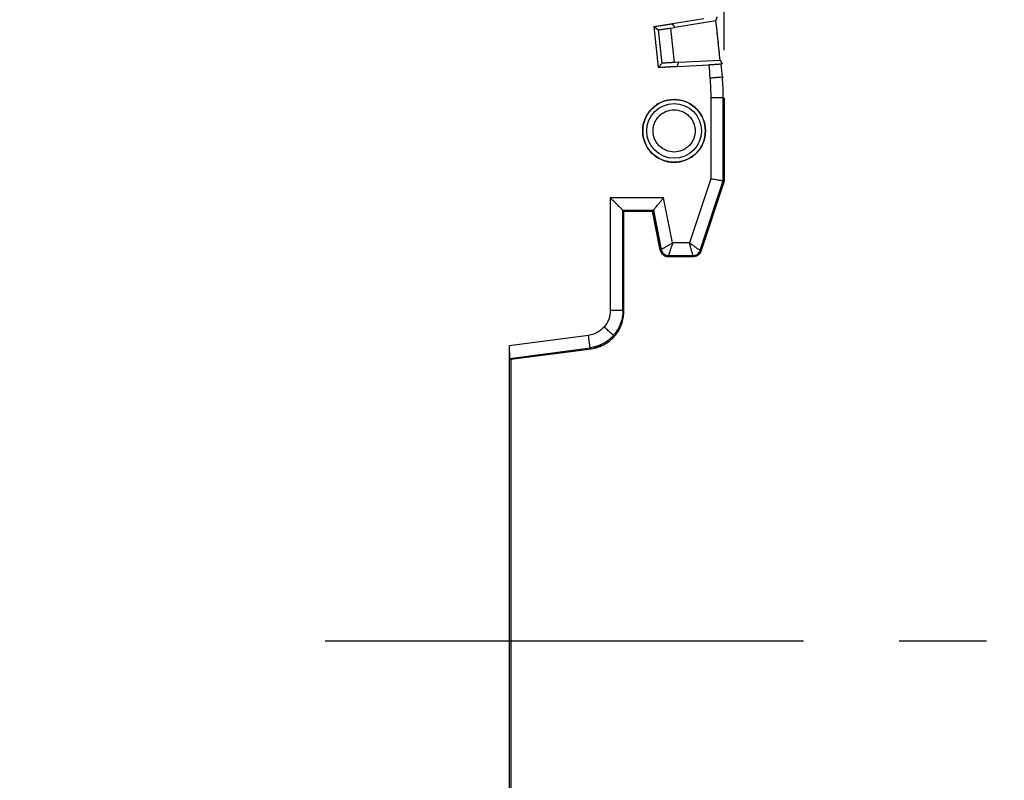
# Model space of a CAD drawing. Header units: millimetres. Extents: x 10 to 410, y 10 to 314.
# Tile 16 of 31: x 249 to 288, y 124 to 154. Entities that reach past the tile are written whole.
import ezdxf

# ---------------------------------------------------------------- set-up
doc = ezdxf.new("R2010")
doc.units = ezdxf.units.MM
doc.header["$LTSCALE"] = 1.5
doc.linetypes.add('CENTERX2', pattern=[20.32, 12.7, -2.54, 2.54, -2.54])
doc.layers.add('CENTER', color=40, linetype='CENTERX2')
doc.layers.add('DIMENSIONS', color=140, linetype='Continuous', lineweight=25)
doc.styles.add('SLDTEXTSTYLE0', font='TXT', dxfattribs={"width": 0.7})
doc.dimstyles.new('SLDDIMSTYLE0', dxfattribs={"dimtxt": 3.237012, "dimasz": 4.953, "dimexe": 0, "dimexo": 0.0625, "dimgap": 0.809253, "dimtad": 0, "dimtih": 1, "dimtoh": 1, "dimrnd": 1e-09, "dimzin": 12, "dimdsep": 46, "dimtxsty": 'SLDTEXTSTYLE0', "dimsah": 1, "dimcen": 0.09, "dimadec": 0, "dimazin": 3, "dimtfac": 1, "dimtofl": 0, "dimtmove": 0, "dimatfit": 3, "dimfxl": 0, "dimfrac": 2, "dimtolj": 1, "dimtzin": 12, "dimarcsym": 0})
doc.dimstyles.new('SLDDIMSTYLE2', dxfattribs={"dimtxt": 3.237012, "dimasz": 4.953, "dimexe": 0, "dimexo": 0.0625, "dimgap": 0.809253, "dimtad": 0, "dimtih": 1, "dimtoh": 1, "dimrnd": 1e-09, "dimzin": 4, "dimdsep": 46, "dimtxsty": 'SLDTEXTSTYLE0', "dimsah": 1, "dimcen": 0.09, "dimadec": 0, "dimazin": 1, "dimtfac": 1, "dimtofl": 0, "dimtmove": 0, "dimatfit": 3, "dimfxl": 0, "dimfrac": 2, "dimtolj": 1, "dimtzin": 12, "dimarcsym": 0})

# ---------------------------------------------------------------- blocks, each defined once
blk = doc.blocks.new('_D_2')
at = {"layer": 'DIMENSIONS'}
for p, q in [((161.61, 130.737), (161.61, 197.796)), ((276.61, 152.945), (276.61, 197.796)), ((161.61, 193.033), (209.618, 193.033)), ((214.004, 193.033), (212.917, 193.033)), ((212.917, 193.033), (212.917, 187.889)), ((223.623, 193.033), (224.71, 193.033)), ((224.71, 193.033), (224.71, 187.889)), ((276.61, 193.033), (228.01, 193.033)), ((212.917, 187.889), (214.004, 187.889)), ((224.71, 187.889), (223.623, 187.889))]:
    blk.add_line(p, q, dxfattribs=at)
for points in [[(161.61, 193.033), (166.563, 192.271), (166.563, 193.795)], [(276.61, 193.033), (271.657, 193.795), (271.657, 192.271)]]:
    blk.add_solid(points, dxfattribs=at)
at = {"layer": 'DIMENSIONS', "char_height": 3.175, "attachment_point": 1, "style": 'SLDTEXTSTYLE0'}
for s, insert in [('115.0', (212.658, 197.851)), ('4.53', (214.004, 191.982))]:
    blk.add_mtext(s, dxfattribs=dict(at, insert=insert))
blk = doc.blocks.new('_D_3')
at = {"layer": 'DIMENSIONS'}
for p, q in [((288.962, 129.419), (300.865, 129.419)), ((296.102, 129.419), (296.102, 109.602)), ((291.293, 103.733), (290.206, 103.733)), ((290.206, 103.733), (290.206, 98.588)), ((300.912, 103.733), (301.999, 103.733)), ((301.999, 103.733), (301.999, 98.588)), ((290.206, 98.588), (291.293, 98.588)), ((301.999, 98.588), (300.912, 98.588)), ((296.102, 78.877), (296.102, 97.864)), ((276.015, 78.877), (300.865, 78.877))]:
    blk.add_line(p, q, dxfattribs=at)
for points in [[(296.102, 129.419), (295.34, 124.466), (296.864, 124.466)], [(296.102, 78.877), (296.864, 83.83), (295.34, 83.83)]]:
    blk.add_solid(points, dxfattribs=at)
at = {"layer": 'DIMENSIONS', "char_height": 3.175, "attachment_point": 1, "style": 'SLDTEXTSTYLE0'}
for s, insert in [('50.5', (291.293, 108.55)), ('1.99', (291.293, 102.681))]:
    blk.add_mtext(s, dxfattribs=dict(at, insert=insert))
blk = doc.blocks.new('_D_4')
at = {"layer": 'DIMENSIONS'}
for p, q in [((271.591, 173.727), (300.865, 173.727)), ((296.102, 173.727), (296.102, 158.208)), ((291.293, 152.339), (290.206, 152.339)), ((290.206, 152.339), (290.206, 147.194)), ((300.912, 152.339), (301.999, 152.339)), ((301.999, 152.339), (301.999, 147.194)), ((290.206, 147.194), (291.293, 147.194)), ((301.999, 147.194), (300.912, 147.194)), ((296.102, 129.419), (296.102, 146.47)), ((288.962, 129.419), (300.865, 129.419))]:
    blk.add_line(p, q, dxfattribs=at)
for points in [[(296.102, 173.727), (295.34, 168.774), (296.864, 168.774)], [(296.102, 129.419), (296.864, 134.372), (295.34, 134.372)]]:
    blk.add_solid(points, dxfattribs=at)
at = {"layer": 'DIMENSIONS', "char_height": 3.175, "attachment_point": 1, "style": 'SLDTEXTSTYLE0'}
for s, insert in [('44.3', (291.293, 157.156)), ('1.74', (291.293, 151.287))]:
    blk.add_mtext(s, dxfattribs=dict(at, insert=insert))

msp = doc.modelspace()

# ---------------------------------------------------------------- linework, layer by layer
for p, q in [((273.8, 153.887), (275.797, 154.203)), ((273.8, 153.887), (273.972, 152.246)), ((273.8, 153.887), (273.972, 152.246)), ((273.824, 153.869), (273.8, 153.887)), ((274.554, 153.984), (273.824, 153.869)), ((273.824, 153.869), (273.977, 153.751)), ((273.977, 153.751), (274.117, 152.416)), ((274.472, 153.821), (274.645, 153.849)), ((274.472, 153.821), (274.616, 152.45)), ((276.277, 154.107), (274.645, 153.849)), ((273.972, 152.246), (275.991, 152.352)), ((273.972, 152.246), (275.991, 152.352)), ((273.992, 152.269), (273.972, 152.246)), ((274.117, 152.416), (273.992, 152.269)), ((273.992, 152.269), (274.73, 152.308)), ((274.791, 152.459), (274.616, 152.45)), ((274.791, 152.459), (274.73, 152.308)), ((274.791, 152.459), (274.73, 152.308)), ((274.791, 152.459), (276.441, 152.546)), ((276.441, 152.546), (276.529, 152.402)), ((276.441, 152.546), (276.529, 152.402)), ((276.529, 152.402), (276.49, 152.386)), ((276.535, 151.867), (276.576, 151.869)), ((276.07, 151.038), (276.07, 147.815)), ((276.569, 151.038), (276.07, 151.038)), ((276.07, 151.038), (276.07, 147.815)), ((276.569, 147.733), (276.569, 151.038)), ((276.61, 151.04), (276.61, 147.727)), ((276.07, 147.815), (275.221, 145.267)), ((276.07, 147.815), (275.221, 145.267)), ((275.649, 144.972), (276.569, 147.733)), ((276.61, 147.727), (275.678, 144.932)), ((276.569, 147.733), (276.61, 147.727)), ((274.193, 147.067), (272.07, 147.067)), ((272.07, 147.067), (272.07, 142.576)), ((274.193, 147.067), (272.07, 147.067)), ((272.07, 147.067), (272.07, 142.576)), ((274.553, 145.267), (274.193, 147.067)), ((274.553, 145.267), (274.193, 147.067)), ((272.569, 142.576), (272.569, 146.567)), ((272.569, 146.567), (273.784, 146.567)), ((272.61, 146.527), (272.569, 146.567)), ((272.61, 146.527), (273.758, 146.527)), ((272.61, 142.541), (272.61, 146.527)), ((272.61, 146.527), (273.758, 146.527)), ((273.75, 146.581), (273.761, 146.528)), ((273.75, 146.526), (274.061, 144.973)), ((274.061, 144.973), (273.75, 146.526)), ((273.75, 146.526), (274.061, 144.973)), ((273.756, 146.527), (273.784, 146.567)), ((273.756, 146.527), (273.784, 146.567)), ((273.784, 146.567), (274.095, 145.008)), ((275.221, 145.267), (274.553, 145.267)), ((275.221, 145.267), (274.553, 145.267)), ((274.061, 144.973), (274.095, 145.008)), ((274.061, 144.973), (274.095, 145.008)), ((274.082, 144.939), (274.071, 144.934)), ((274.389, 144.768), (274.356, 144.727)), ((274.356, 144.727), (275.394, 144.727)), ((274.389, 144.768), (275.365, 144.768)), ((275.394, 144.727), (275.365, 144.768)), ((275.649, 144.972), (275.678, 144.932)), ((272.569, 142.576), (272.61, 142.541)), ((271.202, 141.586), (268.045, 141.17)), ((271.202, 141.586), (268.045, 141.17)), ((271.267, 141.091), (271.202, 141.586)), ((268.045, 141.17), (268.045, 117.798)), ((268.045, 141.17), (268.045, 117.798)), ((268.069, 140.67), (271.267, 141.091)), ((268.11, 140.634), (270.91, 141.003)), ((270.91, 141.003), (271.308, 141.055)), ((271.267, 141.091), (271.308, 141.055)), ((268.069, 140.67), (268.11, 140.634)), ((268.11, 140.634), (268.11, 118.334))]:
    msp.add_line(p, q)
for radius in [1.25, 1.089]:
    msp.add_circle((274.61, 149.727), radius)
for radius, start, end in [(67.926, 5.33791, 6.66209), (67.959, 4.76063, 5.20014)]:
    msp.add_arc((208.81, 146.227), radius, start, end)
for centre, major_axis, start_param, end_param in [((201.583, 191.86), (-14.456, 91.272), 4.153851, 4.155743), ((215.576, 103.506), (-13.534, 85.449), 5.19934, 5.201282)]:
    msp.add_ellipse(centre, major_axis=major_axis, ratio=0.866047, start_param=start_param, end_param=end_param)
for points, knots in [([(273.977, 153.751), (273.978, 153.751), (273.98, 153.751), (273.993, 153.752), (274.017, 153.754), (274.058, 153.76), (274.122, 153.768), (274.201, 153.78), (274.288, 153.793), (274.38, 153.807), (274.441, 153.816), (274.472, 153.821)], [0, 0, 0, 0, 0.079638, 0.159311, 0.24025, 0.368555, 0.499871, 0.62823, 0.759618, 0.879071, 1, 1, 1, 1]), ([(273.977, 153.751), (273.978, 153.751), (273.98, 153.751), (273.993, 153.752), (274.017, 153.754), (274.058, 153.76), (274.122, 153.768), (274.201, 153.78), (274.288, 153.793), (274.38, 153.807), (274.441, 153.816), (274.472, 153.821)], [0, 0, 0, 0, 0.079638, 0.159311, 0.24025, 0.368555, 0.499871, 0.62823, 0.759618, 0.879071, 1, 1, 1, 1]), ([(274.616, 152.45), (274.595, 152.449), (274.554, 152.447), (274.493, 152.444), (274.422, 152.439), (274.343, 152.435), (274.264, 152.429), (274.199, 152.425), (274.153, 152.421), (274.123, 152.418), (274.119, 152.416), (274.117, 152.416)], [0, 0, 0, 0, 0.079735, 0.1595, 0.240519, 0.368915, 0.500264, 0.628591, 0.759888, 0.879217, 1, 1, 1, 1]), ([(274.616, 152.45), (274.595, 152.449), (274.554, 152.447), (274.493, 152.444), (274.422, 152.439), (274.343, 152.435), (274.264, 152.429), (274.199, 152.425), (274.153, 152.421), (274.123, 152.418), (274.119, 152.416), (274.117, 152.416)], [0, 0, 0, 0, 0.079735, 0.1595, 0.240519, 0.368915, 0.500264, 0.628591, 0.759888, 0.879217, 1, 1, 1, 1]), ([(276.49, 152.386), (276.488, 152.386), (276.483, 152.385), (276.465, 152.383), (276.437, 152.38), (276.398, 152.377), (276.35, 152.374), (276.292, 152.37), (276.226, 152.366), (276.153, 152.361), (276.074, 152.356), (276.019, 152.353), (275.991, 152.352)], [0, 0, 0, 0, 0.0908696, 0.1837602, 0.2786751, 0.3756176, 0.4745905, 0.5755966, 0.6786383, 0.783718, 0.890838, 1, 1, 1, 1]), ([(276.49, 152.386), (276.488, 152.386), (276.483, 152.385), (276.465, 152.383), (276.437, 152.38), (276.398, 152.377), (276.35, 152.374), (276.292, 152.37), (276.226, 152.366), (276.153, 152.361), (276.074, 152.356), (276.019, 152.353), (275.991, 152.352)], [0, 0, 0, 0, 0.09087, 0.18376, 0.278675, 0.375618, 0.474591, 0.575597, 0.678638, 0.783718, 0.890838, 1, 1, 1, 1]), ([(276.535, 151.867), (276.532, 151.867), (276.519, 151.866), (276.467, 151.861), (276.428, 151.858), (276.332, 151.85), (276.275, 151.845), (276.156, 151.835), (276.095, 151.83), (276.037, 151.826)], [0, 0, 0, 0, 0.25, 0.25, 0.5, 0.5, 0.75, 0.75, 1, 1, 1, 1]), ([(276.535, 151.867), (276.532, 151.867), (276.519, 151.866), (276.467, 151.861), (276.428, 151.858), (276.332, 151.85), (276.275, 151.845), (276.156, 151.835), (276.095, 151.83), (276.037, 151.826)], [0, 0, 0, 0, 0.25, 0.25, 0.5, 0.5, 0.75, 0.75, 1, 1, 1, 1]), ([(275.86, 149.727), (275.86, 149.891), (275.828, 150.054), (275.702, 150.356), (275.61, 150.495), (275.378, 150.726), (275.24, 150.819), (274.937, 150.944), (274.774, 150.977), (274.446, 150.977), (274.283, 150.944), (273.981, 150.819), (273.842, 150.726), (273.611, 150.495), (273.518, 150.356), (273.393, 150.054), (273.36, 149.891), (273.36, 149.727)], [0, 0, 0, 0, 0.125, 0.125, 0.25, 0.25, 0.375, 0.375, 0.5, 0.5, 0.625, 0.625, 0.75, 0.75, 0.875, 0.875, 1, 1, 1, 1]), ([(273.771, 149.727), (273.771, 149.753), (273.773, 149.806), (273.784, 149.884), (273.803, 149.961), (273.838, 150.065), (273.903, 150.191), (274.012, 150.324), (274.146, 150.434), (274.341, 150.535), (274.61, 150.586), (274.935, 150.525), (275.172, 150.368), (275.317, 150.191), (275.393, 150.042), (275.441, 149.885), (275.447, 149.78), (275.449, 149.727)], [0, 0, 0, 0, 0.030181, 0.060117, 0.090078, 0.120333, 0.185336, 0.250543, 0.315546, 0.380753, 0.500411, 0.62007, 0.749587, 0.81459, 0.879797, 0.939849, 1, 1, 1, 1]), ([(273.771, 149.727), (273.771, 149.753), (273.773, 149.806), (273.784, 149.884), (273.803, 149.961), (273.838, 150.065), (273.903, 150.191), (274.012, 150.324), (274.146, 150.434), (274.341, 150.535), (274.61, 150.586), (274.935, 150.525), (275.172, 150.368), (275.317, 150.191), (275.393, 150.042), (275.441, 149.885), (275.447, 149.78), (275.449, 149.727)], [0, 0, 0, 0, 0.030181, 0.060117, 0.090078, 0.120333, 0.185336, 0.250543, 0.315546, 0.380753, 0.500411, 0.62007, 0.749587, 0.81459, 0.879797, 0.939849, 1, 1, 1, 1]), ([(273.36, 149.727), (273.36, 149.563), (273.393, 149.4), (273.518, 149.097), (273.611, 148.959), (273.842, 148.727), (273.981, 148.635), (274.283, 148.509), (274.446, 148.477), (274.774, 148.477), (274.937, 148.509), (275.24, 148.635), (275.378, 148.727), (275.61, 148.959), (275.702, 149.097), (275.828, 149.4), (275.86, 149.563), (275.86, 149.727)], [0, 0, 0, 0, 0.125, 0.125, 0.25, 0.25, 0.375, 0.375, 0.5, 0.5, 0.625, 0.625, 0.75, 0.75, 0.875, 0.875, 1, 1, 1, 1]), ([(275.449, 149.727), (275.449, 149.7), (275.447, 149.648), (275.436, 149.569), (275.417, 149.493), (275.382, 149.389), (275.317, 149.263), (275.208, 149.129), (275.074, 149.02), (274.879, 148.919), (274.61, 148.867), (274.285, 148.929), (274.048, 149.085), (273.903, 149.263), (273.827, 149.412), (273.779, 149.569), (273.774, 149.674), (273.771, 149.727)], [0, 0, 0, 0, 0.030181, 0.060117, 0.090078, 0.120333, 0.185336, 0.250543, 0.315546, 0.380753, 0.500411, 0.62007, 0.749587, 0.81459, 0.879797, 0.939849, 1, 1, 1, 1]), ([(275.449, 149.727), (275.449, 149.7), (275.447, 149.648), (275.436, 149.569), (275.417, 149.493), (275.382, 149.389), (275.317, 149.263), (275.208, 149.129), (275.074, 149.02), (274.879, 148.919), (274.61, 148.867), (274.285, 148.929), (274.048, 149.085), (273.903, 149.263), (273.827, 149.412), (273.779, 149.569), (273.774, 149.674), (273.771, 149.727)], [0, 0, 0, 0, 0.030181, 0.060117, 0.090078, 0.120333, 0.185336, 0.250543, 0.315546, 0.380753, 0.500411, 0.62007, 0.749587, 0.81459, 0.879797, 0.939849, 1, 1, 1, 1]), ([(276.569, 147.733), (276.567, 147.734), (276.563, 147.735), (276.542, 147.738), (276.511, 147.743), (276.469, 147.75), (276.411, 147.759), (276.33, 147.772), (276.215, 147.791), (276.121, 147.806), (276.07, 147.815)], [0, 0, 0, 0, 0.094761, 0.191937, 0.29158, 0.393735, 0.498447, 0.629772, 0.796986, 1, 1, 1, 1]), ([(276.569, 147.733), (276.567, 147.734), (276.563, 147.735), (276.542, 147.738), (276.511, 147.743), (276.469, 147.75), (276.411, 147.759), (276.33, 147.772), (276.215, 147.791), (276.121, 147.806), (276.07, 147.815)], [0, 0, 0, 0, 0.094761, 0.191937, 0.29158, 0.393735, 0.498447, 0.629772, 0.796986, 1, 1, 1, 1]), ([(272.569, 146.567), (272.568, 146.569), (272.564, 146.573), (272.549, 146.588), (272.527, 146.61), (272.497, 146.64), (272.459, 146.678), (272.408, 146.729), (272.338, 146.799), (272.257, 146.88), (272.166, 146.971), (272.106, 147.031), (272.07, 147.067)], [0, 0, 0, 0, 0.065226, 0.133182, 0.204726, 0.280596, 0.36141, 0.447681, 0.575468, 0.724767, 0.838658, 1, 1, 1, 1]), ([(272.569, 146.567), (272.568, 146.569), (272.564, 146.573), (272.549, 146.588), (272.527, 146.61), (272.497, 146.64), (272.459, 146.678), (272.408, 146.729), (272.338, 146.799), (272.257, 146.88), (272.166, 146.971), (272.106, 147.031), (272.07, 147.067)], [0, 0, 0, 0, 0.0652261, 0.1331818, 0.204726, 0.2805957, 0.3614098, 0.4476808, 0.5754682, 0.7247673, 0.838658, 1, 1, 1, 1]), ([(273.784, 146.567), (273.785, 146.569), (273.788, 146.573), (273.8, 146.587), (273.819, 146.609), (273.843, 146.64), (273.874, 146.677), (273.916, 146.729), (273.973, 146.798), (274.04, 146.88), (274.115, 146.971), (274.164, 147.031), (274.193, 147.067)], [0, 0, 0, 0, 0.068858, 0.140126, 0.214432, 0.292328, 0.374297, 0.460751, 0.587176, 0.733215, 0.84381, 1, 1, 1, 1]), ([(273.784, 146.567), (273.785, 146.569), (273.788, 146.573), (273.8, 146.587), (273.819, 146.609), (273.843, 146.64), (273.874, 146.677), (273.916, 146.729), (273.973, 146.798), (274.04, 146.88), (274.115, 146.971), (274.164, 147.031), (274.193, 147.067)], [0, 0, 0, 0, 0.0688577, 0.1401259, 0.2144316, 0.2923284, 0.3742974, 0.4607514, 0.5871757, 0.7332149, 0.8438103, 1, 1, 1, 1]), ([(274.095, 145.008), (274.097, 145.009), (274.1, 145.012), (274.114, 145.02), (274.134, 145.031), (274.161, 145.046), (274.194, 145.064), (274.243, 145.092), (274.319, 145.135), (274.428, 145.195), (274.51, 145.242), (274.553, 145.267)], [0, 0, 0, 0, 0.079186, 0.158842, 0.239064, 0.31995, 0.401593, 0.484083, 0.63725, 0.809173, 1, 1, 1, 1]), ([(274.095, 145.008), (274.097, 145.009), (274.1, 145.012), (274.114, 145.02), (274.134, 145.031), (274.161, 145.046), (274.194, 145.064), (274.243, 145.092), (274.319, 145.135), (274.428, 145.195), (274.51, 145.242), (274.553, 145.267)], [0, 0, 0, 0, 0.079186, 0.158842, 0.239064, 0.31995, 0.401593, 0.484083, 0.63725, 0.809173, 1, 1, 1, 1]), ([(274.553, 145.267), (274.545, 145.243), (274.529, 145.196), (274.507, 145.128), (274.487, 145.066), (274.468, 145.01), (274.453, 144.961), (274.433, 144.9), (274.412, 144.837), (274.395, 144.783), (274.391, 144.773), (274.389, 144.768)], [0, 0, 0, 0, 0.0979299, 0.191123, 0.2795953, 0.3633659, 0.4424571, 0.5168959, 0.6806992, 0.8414807, 1, 1, 1, 1]), ([(274.553, 145.267), (274.545, 145.243), (274.529, 145.196), (274.507, 145.128), (274.487, 145.066), (274.468, 145.01), (274.453, 144.961), (274.433, 144.9), (274.412, 144.837), (274.395, 144.783), (274.391, 144.773), (274.389, 144.768)], [0, 0, 0, 0, 0.09793, 0.191123, 0.279595, 0.363366, 0.442457, 0.516896, 0.680699, 0.841481, 1, 1, 1, 1]), ([(275.365, 144.768), (275.364, 144.769), (275.363, 144.773), (275.358, 144.788), (275.352, 144.81), (275.344, 144.84), (275.334, 144.876), (275.318, 144.93), (275.294, 145.012), (275.261, 145.131), (275.235, 145.22), (275.221, 145.267)], [0, 0, 0, 0, 0.080029, 0.160462, 0.241376, 0.322847, 0.404948, 0.487752, 0.640334, 0.811046, 1, 1, 1, 1]), ([(275.221, 145.267), (275.241, 145.253), (275.281, 145.225), (275.339, 145.185), (275.392, 145.149), (275.44, 145.116), (275.482, 145.087), (275.535, 145.051), (275.59, 145.014), (275.636, 144.982), (275.645, 144.976), (275.649, 144.972)], [0, 0, 0, 0, 0.096918, 0.189268, 0.277061, 0.360313, 0.43904, 0.513265, 0.677835, 0.839881, 1, 1, 1, 1]), ([(275.365, 144.768), (275.364, 144.769), (275.363, 144.773), (275.358, 144.788), (275.352, 144.81), (275.344, 144.84), (275.334, 144.876), (275.318, 144.93), (275.294, 145.012), (275.261, 145.131), (275.235, 145.22), (275.221, 145.267)], [0, 0, 0, 0, 0.0800287, 0.1604617, 0.2413759, 0.3228466, 0.4049478, 0.4877517, 0.6403338, 0.8110463, 1, 1, 1, 1]), ([(275.221, 145.267), (275.241, 145.253), (275.281, 145.225), (275.339, 145.185), (275.392, 145.149), (275.44, 145.116), (275.482, 145.087), (275.535, 145.051), (275.59, 145.014), (275.636, 144.982), (275.645, 144.976), (275.649, 144.972)], [0, 0, 0, 0, 0.0969185, 0.189268, 0.2770612, 0.3603129, 0.4390404, 0.5132648, 0.6778349, 0.8398806, 1, 1, 1, 1]), ([(274.071, 144.934), (274.077, 144.918), (274.09, 144.883), (274.124, 144.834), (274.171, 144.787), (274.232, 144.75), (274.296, 144.73), (274.338, 144.728), (274.356, 144.727)], [0, 0, 0, 0, 0.138251, 0.295402, 0.471439, 0.666343, 0.860051, 1, 1, 1, 1]), ([(274.071, 144.934), (274.077, 144.918), (274.09, 144.883), (274.124, 144.834), (274.171, 144.787), (274.232, 144.75), (274.296, 144.73), (274.338, 144.728), (274.356, 144.727)], [0, 0, 0, 0, 0.138251, 0.295402, 0.471439, 0.666343, 0.860051, 1, 1, 1, 1]), ([(274.082, 144.939), (274.087, 144.925), (274.099, 144.896), (274.124, 144.857), (274.155, 144.822), (274.202, 144.783), (274.272, 144.745), (274.334, 144.74), (274.365, 144.738)], [0, 0, 0, 0, 0.1261242, 0.2495725, 0.3734079, 0.5006659, 0.7495709, 1, 1, 1, 1]), ([(274.095, 145.008), (274.102, 144.977), (274.119, 144.93), (274.16, 144.872), (274.198, 144.834), (274.243, 144.804), (274.307, 144.775), (274.358, 144.768), (274.389, 144.768)], [0, 0, 0, 0, 0.24919, 0.374602, 0.500015, 0.625428, 0.75084, 1, 1, 1, 1]), ([(274.095, 145.008), (274.102, 144.977), (274.119, 144.93), (274.16, 144.872), (274.198, 144.834), (274.243, 144.804), (274.307, 144.775), (274.358, 144.768), (274.389, 144.768)], [0, 0, 0, 0, 0.24919, 0.374602, 0.500015, 0.625428, 0.75084, 1, 1, 1, 1]), ([(275.365, 144.768), (275.394, 144.768), (275.455, 144.776), (275.543, 144.82), (275.612, 144.89), (275.64, 144.945), (275.649, 144.972)], [0, 0, 0, 0, 0.24923, 0.500014, 0.750798, 1, 1, 1, 1]), ([(275.365, 144.768), (275.394, 144.768), (275.455, 144.776), (275.543, 144.82), (275.612, 144.89), (275.64, 144.945), (275.649, 144.972)], [0, 0, 0, 0, 0.24923, 0.500014, 0.750798, 1, 1, 1, 1]), ([(275.671, 144.943), (275.651, 144.884), (275.612, 144.831), (275.511, 144.758), (275.448, 144.738), (275.386, 144.738)], [0, 0, 0, 0, 0.5, 0.5, 1, 1, 1, 1]), ([(275.678, 144.932), (275.672, 144.915), (275.659, 144.882), (275.629, 144.838), (275.591, 144.799), (275.548, 144.767), (275.499, 144.744), (275.448, 144.73), (275.412, 144.728), (275.394, 144.727)], [0, 0, 0, 0, 0.142875, 0.285734, 0.428584, 0.57143, 0.714277, 0.857132, 1, 1, 1, 1]), ([(275.678, 144.932), (275.672, 144.915), (275.659, 144.882), (275.629, 144.838), (275.591, 144.799), (275.548, 144.767), (275.499, 144.744), (275.448, 144.73), (275.412, 144.728), (275.394, 144.727)], [0, 0, 0, 0, 0.142875, 0.285734, 0.428584, 0.57143, 0.714277, 0.857132, 1, 1, 1, 1]), ([(271.308, 141.055), (271.349, 141.062), (271.431, 141.075), (271.55, 141.106), (271.666, 141.147), (271.776, 141.196), (271.882, 141.253), (271.981, 141.318), (272.074, 141.39), (272.16, 141.468), (272.261, 141.574), (272.369, 141.716), (272.473, 141.902), (272.55, 142.103), (272.601, 142.318), (272.607, 142.466), (272.61, 142.541)], [0, 0, 0, 0, 0.057845, 0.115118, 0.171821, 0.227956, 0.283523, 0.338525, 0.392962, 0.446836, 0.50015, 0.596457, 0.694588, 0.794549, 0.896351, 1, 1, 1, 1]), ([(271.308, 141.055), (271.349, 141.062), (271.431, 141.075), (271.55, 141.106), (271.666, 141.147), (271.776, 141.196), (271.882, 141.253), (271.981, 141.318), (272.074, 141.39), (272.16, 141.468), (272.261, 141.574), (272.369, 141.716), (272.473, 141.902), (272.55, 142.103), (272.601, 142.318), (272.607, 142.466), (272.61, 142.541)], [0, 0, 0, 0, 0.057845, 0.115118, 0.171821, 0.227956, 0.283523, 0.338525, 0.392962, 0.446836, 0.50015, 0.596457, 0.694588, 0.794549, 0.896351, 1, 1, 1, 1]), ([(271.552, 141.138), (271.635, 141.16), (271.899, 141.229), (272.255, 141.541), (272.551, 142.011), (272.587, 142.371), (272.604, 142.546)], [0, 0, 0, 0, 0.136757, 0.43067, 0.724652, 1, 1, 1, 1]), ([(272.569, 142.576), (272.566, 142.576), (272.553, 142.576), (272.501, 142.576), (272.463, 142.576), (272.366, 142.576), (272.309, 142.576), (272.189, 142.576), (272.127, 142.576), (272.07, 142.576)], [0, 0, 0, 0, 0.25, 0.25, 0.5, 0.5, 0.75, 0.75, 1, 1, 1, 1]), ([(272.569, 142.576), (272.566, 142.576), (272.553, 142.576), (272.501, 142.576), (272.463, 142.576), (272.366, 142.576), (272.309, 142.576), (272.189, 142.576), (272.127, 142.576), (272.07, 142.576)], [0, 0, 0, 0, 0.25, 0.25, 0.5, 0.5, 0.75, 0.75, 1, 1, 1, 1]), ([(272.569, 142.576), (272.568, 142.535), (272.566, 142.452), (272.55, 142.329), (272.525, 142.21), (272.491, 142.094), (272.448, 141.982), (272.396, 141.875), (272.337, 141.773), (272.272, 141.677), (272.222, 141.618), (272.197, 141.589)], [0, 0, 0, 0, 0.115624, 0.230117, 0.34348, 0.455715, 0.566822, 0.676802, 0.785658, 0.89339, 1, 1, 1, 1]), ([(272.569, 142.576), (272.568, 142.535), (272.566, 142.452), (272.55, 142.329), (272.525, 142.21), (272.491, 142.094), (272.448, 141.982), (272.396, 141.875), (272.337, 141.773), (272.272, 141.677), (272.222, 141.618), (272.197, 141.589)], [0, 0, 0, 0, 0.115624, 0.230117, 0.34348, 0.455715, 0.566822, 0.676802, 0.785658, 0.89339, 1, 1, 1, 1]), ([(272.197, 141.589), (272.172, 141.561), (272.119, 141.504), (272.033, 141.426), (271.94, 141.354), (271.841, 141.289), (271.735, 141.232), (271.625, 141.183), (271.509, 141.142), (271.39, 141.11), (271.308, 141.098), (271.267, 141.091)], [0, 0, 0, 0, 0.10661, 0.214342, 0.323198, 0.433178, 0.544285, 0.65652, 0.769883, 0.884376, 1, 1, 1, 1]), ([(272.197, 141.589), (272.172, 141.561), (272.119, 141.504), (272.033, 141.426), (271.94, 141.354), (271.841, 141.289), (271.735, 141.232), (271.625, 141.183), (271.509, 141.142), (271.39, 141.11), (271.308, 141.098), (271.267, 141.091)], [0, 0, 0, 0, 0.10661, 0.214342, 0.323198, 0.433178, 0.544285, 0.65652, 0.769883, 0.884376, 1, 1, 1, 1]), ([(272.197, 141.589), (272.194, 141.591), (272.184, 141.601), (272.144, 141.636), (272.115, 141.661), (272.043, 141.724), (272, 141.762), (271.911, 141.84), (271.865, 141.88), (271.822, 141.918)], [0, 0, 0, 0, 0.25, 0.25, 0.5, 0.5, 0.75, 0.75, 1, 1, 1, 1]), ([(272.197, 141.589), (272.194, 141.591), (272.184, 141.601), (272.144, 141.636), (272.115, 141.661), (272.043, 141.724), (272, 141.762), (271.911, 141.84), (271.865, 141.88), (271.822, 141.918)], [0, 0, 0, 0, 0.25, 0.25, 0.5, 0.5, 0.75, 0.75, 1, 1, 1, 1]), ([(268.045, 141.17), (268.045, 141.135), (268.045, 141.067), (268.047, 140.948), (268.049, 140.858), (268.052, 140.824), (268.052, 140.824)], [0, 0, 0, 0, 0.275679, 0.534169, 0.998009, 1, 1, 1, 1]), ([(268.045, 141.17), (268.045, 141.147), (268.045, 141.101), (268.046, 141.034), (268.047, 140.972), (268.048, 140.917), (268.05, 140.867), (268.053, 140.806), (268.057, 140.74), (268.063, 140.685), (268.067, 140.675), (268.069, 140.67)], [0, 0, 0, 0, 0.093194, 0.182543, 0.268056, 0.349744, 0.427618, 0.501692, 0.668564, 0.834599, 1, 1, 1, 1])]:
    msp.add_open_spline(points, degree=3, knots=knots)
for points in [[(276.441, 152.546), (276.416, 152.806), (276.366, 153.327), (276.307, 153.847), (276.277, 154.107)], [(275.991, 152.352), (276.008, 152.169), (276.022, 152.009), (276.037, 151.826)], [(275.991, 152.352), (276.008, 152.169), (276.022, 152.009), (276.037, 151.826)], [(276.037, 151.826), (276.059, 151.564), (276.07, 151.301), (276.07, 151.038)], [(276.037, 151.826), (276.059, 151.564), (276.07, 151.301), (276.07, 151.038)], [(276.569, 151.038), (276.569, 151.315), (276.558, 151.591), (276.535, 151.867)], [(276.569, 151.038), (276.569, 151.315), (276.558, 151.591), (276.535, 151.867)], [(274.061, 144.973), (274.063, 144.96), (274.067, 144.947), (274.071, 144.934)], [(274.061, 144.973), (274.063, 144.96), (274.067, 144.947), (274.071, 144.934)], [(272.07, 142.576), (272.07, 142.335), (271.981, 142.099), (271.822, 141.918)], [(272.07, 142.576), (272.07, 142.335), (271.981, 142.099), (271.822, 141.918)], [(271.822, 141.918), (271.664, 141.737), (271.441, 141.618), (271.202, 141.586)], [(271.822, 141.918), (271.664, 141.737), (271.441, 141.618), (271.202, 141.586)]]:
    msp.add_open_spline(points, degree=3)
at = {"layer": 'CENTER'}
msp.add_line((260.709, 129.419), (287.057, 129.419), dxfattribs=at)

# ---------------------------------------------------------------- dimensions: what is measured, and where the dimension line sits
at = {"layer": 'DIMENSIONS'}
dim = msp.add_linear_dim(base=(276.61, 193.033), p1=(161.61, 128.832), p2=(276.61, 151.04), dimstyle='SLDDIMSTYLE2', dxfattribs=at)
dim.commit()
dim.dimension.update_dxf_attribs({"geometry": '_D_2', "text_midpoint": (218.814, 193.033), "dimtype": 160})
for base, p1, p2, picture, middle in [((296.102, 173.727), (287.057, 129.419), (269.686, 173.727), '_D_4', (296.102, 152.339)), ((296.102, 129.419), (274.11, 78.877), (287.057, 129.419), '_D_3', (296.102, 103.733))]:
    dim = msp.add_linear_dim(base=base, p1=p1, p2=p2, angle=90, dimstyle='SLDDIMSTYLE0', dxfattribs=at)
    dim.commit()
    dim.dimension.update_dxf_attribs({"geometry": picture, "text_midpoint": middle, "dimtype": 160})

doc.saveas('drawing.dxf')
